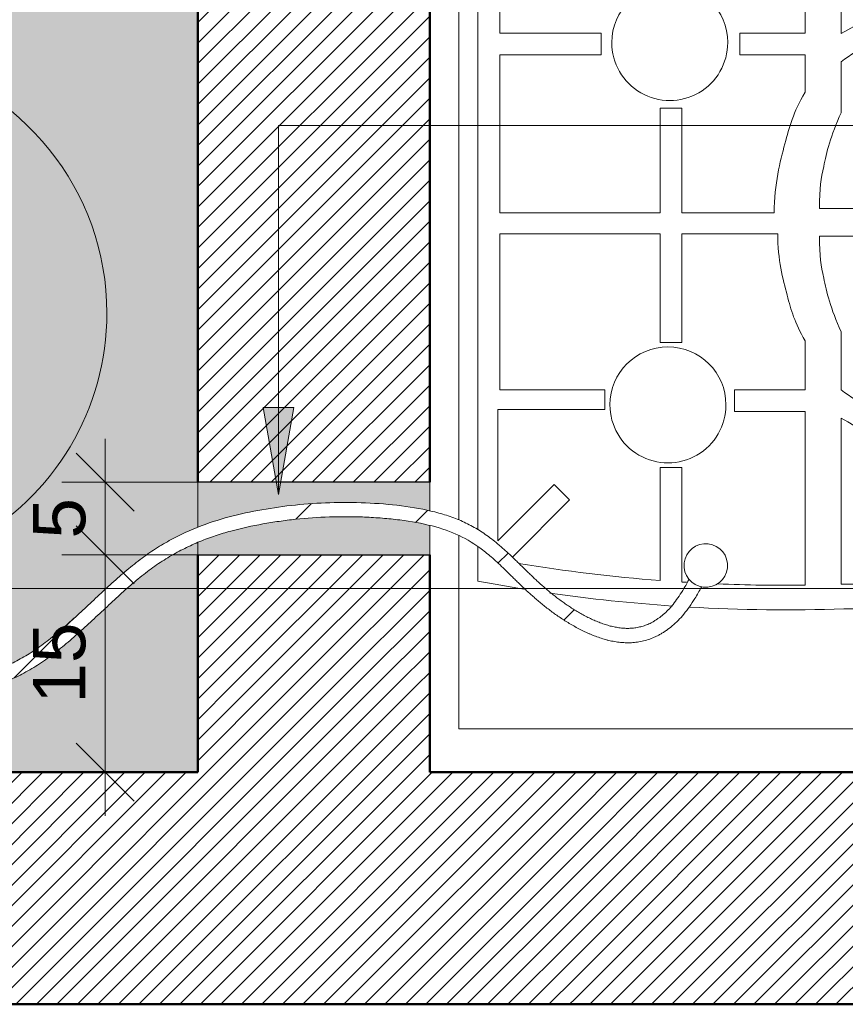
# Model space of a CAD drawing. Header units: metres. Extents: x -8.8 to 11.5, y -18.2 to 2.6.
# Tile 14 of 20: x 2.333 to 2.903, y -18.235 to -17.556. Entities that reach past the tile are written whole.
import ezdxf

# ---------------------------------------------------------------- set-up
doc = ezdxf.new("R2010")
doc.units = ezdxf.units.M
for name, color, linetype, lineweight in [('A-ANNO-DIMS', 7, 'Continuous', 9), ('A-ANNO-DIMS-20', 7, 'Continuous', 9), ('A-DETL-GENF', 7, 'Continuous', 5), ('A-FLOR-PATT', 7, 'Continuous', 5), ('A-GENM', 7, 'Continuous', 5), ('A-WALL-PATT', 7, 'Continuous', 5), ('G-ANNO-TEXT', 7, 'Continuous', 9), ('I-WALL', 7, 'Continuous', 5), ('Q-SPCQ', 7, 'Continuous', 5)]:
    doc.layers.add(name, color=color, linetype=linetype, lineweight=lineweight)
doc.layers.add('A-DETL', color=7, linetype='Continuous', lineweight=5, true_color=0x00a600)
doc.styles.add('Arial_2', font='arial.ttf', dxfattribs={"height": 0.036})
doc.dimstyles.new('Com_linha__ref__contínua__-_Cor_Vermelha_Arial_1_8mm', dxfattribs={"dimscale": 0.3048, "dimtxt": 0.036729, "dimasz": 0.131234, "dimexe": 0.098425, "dimexo": 0.098425, "dimgap": 0.009843, "dimtad": 1, "dimdec": 1, "dimlfac": 100, "dimrnd": 0.1, "dimdsep": 46, "dimtxsty": 'Arial_2', "dimblk1": 'OBLIQUE', "dimblk2": 'OBLIQUE', "dimsah": 1, "dimcen": 0.09, "dimdle": 0.098425, "dimazin": 0, "dimtfac": 1, "dimtdec": 4, "dimtix": 1, "dimtmove": 0, "dimatfit": 3, "dimfxl": 1, "dimtvp": 1, "dimtolj": 1, "dimtzin": 0, "dimarcsym": 2})
pattern_1 = [(45, (8.629905, 0), (-0.007071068, 0.007071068), [])]
pattern_2 = [(45, (8.629905, 0), (-0.0424264, 0.0424264), [])]

# ---------------------------------------------------------------- blocks, each defined once
blk = doc.blocks.new('Fogão - Fogão 5 bocas-2252483-DET_ MANGUEIRA')
at = {"layer": 'Q-SPCQ', "color": 9, "true_color": 0xc0c0c0}
for p, q in [((0.38, 0.31), (-0.38, 0.31)), ((0.38, 0.17661), (0.38, 0.31)), ((0.11427, 0.22729), (-0.09073, 0.22729)), ((0.14113, 0.09118), (0.14113, 0.21095)), ((0.01113, 0.21031), (0.11613, 0.21031)), ((0.11613, 0.21031), (0.11613, 0.09584)), ((0.22613, 0.20876), (0.22613, 0.12969)), ((0.24113, 0.12969), (0.24113, 0.20771)), ((0.36673, 0.18437), (0.36673, 0.20818)), ((0.34299, 0.19163), (0.30353, 0.15217)), ((0.31414, 0.14156), (0.35303, 0.18045)), ((0.35303, 0.18045), (0.35303, 0.08989)), ((0.36673, -0.26395), (0.36673, 0.17271)), ((0.38, -0.31), (0.38, 0.16599)), ((0.30353, 0.15217), (0.31414, 0.14156)), ((0.22613, 0.12969), (0.24113, 0.12969)), ((0.18977, 0.09118), (0.14113, 0.09118)), ((0.18977, 0.07618), (0.18977, 0.09118)), ((0.35303, 0.08989), (0.27917, 0.08989)), ((0.27917, 0.08989), (0.27917, 0.07618)), ((0.11613, 0.07618), (0.11613, 0.03618)), ((0.14113, 0.04238), (0.14113, 0.07618)), ((0.14113, 0.07618), (0.18977, 0.07618)), ((0.27917, 0.07618), (0.35173, 0.07618)), ((0.35173, 0.07618), (0.35173, -0.03144)), ((0.24113, 0.04356), (0.22613, 0.04356)), ((0.22613, 0.04356), (0.22613, -0.03144)), ((0.24113, -0.03144), (0.24113, 0.04356)), ((0.13113, -0.02983), (0.0785, -0.02983)), ((0.22613, -0.03144), (0.15995, -0.03144)), ((0.35173, -0.03144), (0.24113, -0.03144)), ((0.16235, -0.04572), (0.22613, -0.04572)), ((0.22613, -0.04572), (0.22613, -0.11808)), ((0.24113, -0.04572), (0.35173, -0.04572)), ((0.24113, -0.11808), (0.24113, -0.04572)), ((0.35173, -0.04572), (0.35173, -0.15477)), ((0.0785, -0.04889), (0.13113, -0.04889)), ((0.11613, -0.11491), (0.11613, -0.14991)), ((0.22613, -0.11808), (0.24113, -0.11808)), ((0.14113, -0.15477), (0.14113, -0.12895)), ((0.18613, -0.15477), (0.14113, -0.15477)), ((0.18613, -0.16977), (0.18613, -0.15477)), ((0.35173, -0.15477), (0.28173, -0.15477)), ((0.28173, -0.15477), (0.28173, -0.16977)), ((0.11613, -0.16956), (0.11613, -0.24895)), ((0.14113, -0.24395), (0.14113, -0.16977)), ((0.14113, -0.16977), (0.18613, -0.16977)), ((0.28173, -0.16977), (0.35173, -0.16977)), ((0.35173, -0.16977), (0.35173, -0.2484))]:
    blk.add_line(p, q, dxfattribs=at)
for centre, radius, start, end in [((0.15466, -0.91625), 1.14426, 86.68049, 92.02254), ((0.15466, -0.91625), 1.14426, 81.83756, 86.09369), ((0.15466, -0.91823), 1.12926, 87.62733, 90.68654), ((0.15466, -0.91625), 1.14426, 79.31907, 80.92395), ((0.15466, -0.91823), 1.12926, 86.37139, 86.54072), ((0.15466, -0.91823), 1.12926, 80.62149, 85.60845), ((0.23567, 0.08661), 0.04, 360, 180), ((0.23567, 0.08661), 0.04, 180, 360), ((0.23442, -0.16328), 0.04, 360, 180), ((0.23442, -0.16328), 0.04, 180, 360)]:
    blk.add_arc(centre, radius, start, end, dxfattribs=at)
for points, knots in [([(0.11613, 0.09584), (0.09147, 0.11007), (0.06851, 0.11843), (0.03731, 0.12679), (0.01113, 0.12679)], [0, 0, 0, 0, 0.0887487, 0.1751126, 0.1751126, 0.1751126, 0.1751126]), ([(0.01113, 0.11293), (0.03815, 0.11057), (0.06844, 0.10245), (0.10402, 0.08586), (0.11613, 0.07618)], [0, 0, 0, 0, 0.1018069, 0.1914993, 0.1914993, 0.1914993, 0.1914993]), ([(0.15995, -0.03144), (0.15995, -0.01331), (0.15307, 0.01235), (0.1484, 0.02978), (0.14113, 0.04238)], [0, 0, 0, 0, 0.0686135, 0.1333144, 0.1333144, 0.1333144, 0.1333144]), ([(0.11613, 0.03618), (0.12356, 0.02025), (0.12889, -0.00286), (0.13113, -0.01556), (0.13113, -0.02983)], [0, 0, 0, 0, 0.0592694, 0.1149133, 0.1149133, 0.1149133, 0.1149133]), ([(0.14113, -0.12895), (0.14933, -0.11475), (0.1546, -0.09508), (0.16235, -0.06615), (0.16235, -0.04572)], [0, 0, 0, 0, 0.0647009, 0.1333144, 0.1333144, 0.1333144, 0.1333144]), ([(0.13113, -0.04889), (0.13113, -0.06316), (0.12889, -0.07586), (0.12356, -0.09897), (0.11613, -0.11491)], [0, 0, 0, 0, 0.0556438, 0.1149133, 0.1149133, 0.1149133, 0.1149133]), ([(0.11613, -0.14991), (0.10402, -0.15958), (0.06844, -0.17617), (0.03815, -0.18429), (0.01113, -0.18666)], [0, 0, 0, 0, 0.0896924, 0.1914993, 0.1914993, 0.1914993, 0.1914993]), ([(0.01113, -0.20051), (0.03731, -0.20051), (0.06851, -0.19215), (0.09147, -0.18379), (0.11613, -0.16956)], [0, 0, 0, 0, 0.0863639, 0.1751126, 0.1751126, 0.1751126, 0.1751126])]:
    blk.add_open_spline(points, degree=3, knots=knots, dxfattribs=at)
blk = doc.blocks.new('botijão - botijão-2927112-DET_ MANGUEIRA')
at = {"layer": 'A-GENM', "color": 8, "true_color": 0x808080}
for p, q in [((-0.00001, 0.01282), (-0.0111, 0.00642)), ((0.01108, 0.00642), (-0.00001, 0.01282)), ((-0.0111, 0.00642), (-0.0111, -0.00195)), ((0.01108, -0.00639), (0.01108, 0.00642)), ((-0.00001, -0.01279), (0.01108, -0.00639)), ((-0.00468, -0.0101), (-0.00001, -0.01279))]:
    blk.add_line(p, q, dxfattribs=at)
for radius, start, end in [(0.18, 360, 232.94582), (0.11, 360, 221.84191), (0.08491, 360, 217.64978), (0.02, 360, 199.91184), (0.08491, 225.05451, 360), (0.02, 232.16476, 360), (0.00601, 360, 180), (0.00601, 180, 360), (0.18, 236.73605, 360), (0.11, 227.56915, 360)]:
    blk.add_arc((0, 0), radius, start, end, dxfattribs=at)
blk = doc.blocks.new('DIMBLOCK1-DET_ MANGUEIRA')
at = {"layer": 'A-ANNO-DIMS-20', "color": 242, "true_color": 0xbd2b2e}
for p, q in [((2.39248, -17.84504), (2.39248, -17.92504)), ((2.39248, -17.87504), (2.37248, -17.85504)), ((2.39248, -17.87504), (2.36248, -17.87504)), ((2.39248, -17.87504), (2.41248, -17.89504)), ((2.39248, -17.87504), (2.48239, -17.87504)), ((2.39248, -17.92504), (2.37248, -17.90504)), ((2.39248, -17.92504), (2.36248, -17.92504)), ((2.39248, -17.92504), (2.41248, -17.94504)), ((2.39248, -17.92504), (2.47425, -17.92504))]:
    blk.add_line(p, q, dxfattribs=at)
at = {"layer": 'A-ANNO-DIMS-20', "color": 0, "insert": (2.34275, -17.91389), "char_height": 0.036, "width": 0.0332259, "attachment_point": 1, "rotation": 90, "line_spacing_factor": 0.941778, "style": 'Arial_2'}
blk.add_mtext('5', dxfattribs=at)
blk = doc.blocks.new('_Oblique')
at = {"color": 0, "linetype": 'ByBlock', "lineweight": -2}
blk.add_line((-0.5, -0.5), (0.5, 0.5), dxfattribs=at)
blk = doc.blocks.new('DIMBLOCK2-DET_ MANGUEIRA')
at = {"layer": 'A-ANNO-DIMS-20', "color": 242, "true_color": 0xbd2b2e}
for p, q in [((2.39248, -17.92504), (2.37248, -17.90504)), ((2.39248, -17.92504), (2.36248, -17.92504)), ((2.39248, -17.92504), (2.39248, -18.10504)), ((2.39248, -17.92504), (2.41248, -17.94504)), ((2.39248, -17.92504), (2.47425, -17.92504)), ((2.39248, -18.07504), (2.37248, -18.05504)), ((2.39248, -18.07504), (2.39077, -18.07504)), ((2.39248, -18.07504), (2.41248, -18.09504)), ((2.39248, -18.07504), (2.42248, -18.07504))]:
    blk.add_line(p, q, dxfattribs=at)
at = {"layer": 'A-ANNO-DIMS-20', "color": 0, "insert": (2.34275, -18.02773), "char_height": 0.036, "width": 0.0664518, "attachment_point": 1, "rotation": 90, "line_spacing_factor": 0.941778, "style": 'Arial_2'}
blk.add_mtext('15', dxfattribs=at)

msp = doc.modelspace()

# ---------------------------------------------------------------- hatches: boundary and pattern name
at = {"layer": 'A-DETL-GENF', "true_color": 0xff8040}
h = msp.add_hatch(dxfattribs=at)
h.set_pattern_fill('FP_3', color=11, style=0, pattern_type=2)
h.set_pattern_definition(pattern_2)
h.paths.add_polyline_path([(2.24971, -18.02536), (2.26227, -18.02496), (2.27297, -18.0242), (2.28361, -18.02298), (2.29468, -18.02113), (2.30595, -18.0185), (2.31721, -18.015), (2.32513, -18.0119), (2.32821, -18.01059), (2.33513, -18.00722), (2.34351, -18.0025), (2.34453, -18.0019), (2.34988, -17.99839), (2.35831, -17.99218), (2.36561, -17.9863), (2.37591, -17.9773), (2.4114, -17.94487), (2.42154, -17.93665), (2.42664, -17.93291), (2.43691, -17.92626), (2.44728, -17.92062), (2.45777, -17.91588), (2.46838, -17.91193), (2.47914, -17.90868), (2.49207, -17.90557), (2.50113, -17.90378), (2.51238, -17.90196), (2.52381, -17.90053), (2.53542, -17.89951), (2.55049, -17.89884), (2.55923, -17.89875), (2.57142, -17.89903), (2.58366, -17.89978), (2.59567, -17.90102), (2.60719, -17.9028), (2.61794, -17.90515), (2.62768, -17.90809), (2.63289, -17.91013), (2.63661, -17.91178), (2.64351, -17.91549), (2.64481, -17.91624), (2.65213, -17.92124), (2.65675, -17.92487), (2.6648, -17.93206), (2.68759, -17.95378), (2.69503, -17.96001), (2.69864, -17.96287), (2.70619, -17.96822), (2.71418, -17.9732), (2.71995, -17.97639), (2.72578, -17.97924), (2.73363, -17.9823), (2.74177, -17.9845), (2.7501, -17.9856), (2.75855, -17.98535), (2.76701, -17.9835), (2.77577, -17.97956), (2.78414, -17.97353), (2.79164, -17.96591), (2.79982, -17.95406), (2.80366, -17.94701), (2.79993, -17.94569), (2.79702, -17.9438), (2.79498, -17.94157), (2.78376, -17.95963), (2.77078, -17.97096), (2.75776, -17.97543), (2.74432, -17.97491), (2.73052, -17.97054), (2.71562, -17.96253), (2.70547, -17.95569), (2.69503, -17.94723), (2.68118, -17.93424), (2.66843, -17.92201), (2.66001, -17.91487), (2.64958, -17.90774), (2.64073, -17.90294), (2.6322, -17.89931), (2.62263, -17.89622), (2.61155, -17.89363), (2.59979, -17.89166), (2.58366, -17.88998), (2.57142, -17.88926), (2.56274, -17.88897), (2.55049, -17.88902), (2.53542, -17.88974), (2.52381, -17.89073), (2.51238, -17.89212), (2.49746, -17.89457), (2.49005, -17.89604), (2.47914, -17.89862), (2.46838, -17.90173), (2.45632, -17.90606), (2.44728, -17.90987), (2.43668, -17.91523), (2.42587, -17.92175), (2.41522, -17.92935), (2.40129, -17.94097), (2.39461, -17.9469), (2.36468, -17.97442), (2.3548, -17.98271), (2.34453, -17.99031), (2.33513, -17.9962), (2.32513, -18.00128), (2.31496, -18.0054), (2.30463, -18.00866), (2.29417, -18.01116), (2.28339, -18.01301), (2.27297, -18.01423), (2.26101, -18.01504), (2.25162, -18.01536), (2.23863, -18.01518), (2.22762, -18.01445), (2.21665, -18.01308), (2.21024, -18.01203), (2.20011, -18.00972), (2.18939, -18.00645), (2.17912, -18.0025), (2.16991, -17.99826), (2.16015, -17.99288), (2.15087, -17.98678), (2.14194, -17.97971), (2.13462, -17.97274), (2.12803, -17.96493), (2.12271, -17.95673), (2.11874, -17.94812), (2.11583, -17.93741), (2.11461, -17.92913), (2.1144, -17.91857), (2.11543, -17.90727), (2.11768, -17.89522), (2.12116, -17.88242), (2.12582, -17.86891), (2.13166, -17.85483), (2.13892, -17.84042), (2.14803, -17.82575), (2.15945, -17.81089), (2.17455, -17.79514), (2.19113, -17.78091), (2.21235, -17.76601), (2.20646, -17.75761), (2.19113, -17.76815), (2.1842, -17.77325), (2.17365, -17.78197), (2.16579, -17.78911), (2.15789, -17.79708), (2.14803, -17.80849), (2.1444, -17.81301), (2.1387, -17.82093), (2.13166, -17.83216), (2.12709, -17.84042), (2.12397, -17.84662), (2.12116, -17.85267), (2.11768, -17.86094), (2.11287, -17.87392), (2.11062, -17.88095), (2.10867, -17.88784), (2.10704, -17.89457), (2.10573, -17.90115), (2.10475, -17.90757), (2.10411, -17.91384), (2.1038, -17.91996), (2.10385, -17.92593), (2.10425, -17.93175), (2.10501, -17.93741), (2.10613, -17.94292), (2.10764, -17.94828), (2.10952, -17.95348), (2.11179, -17.95853), (2.11444, -17.96343), (2.11874, -17.96989), (2.12271, -17.97498), (2.12453, -17.97716), (2.12851, -17.9814), (2.13462, -17.98708), (2.13724, -17.98935), (2.14194, -17.99305), (2.15087, -17.99922), (2.15624, -18.0025), (2.16231, -18.00589), (2.17307, -18.01106), (2.18395, -18.01536), (2.19483, -18.0188), (2.20573, -18.02143), (2.21665, -18.02334), (2.22762, -18.02458), (2.23863, -18.02524), (2.24416, -18.02536)])
at = {"layer": 'A-DETL-GENF', "true_color": 0xffffff}
h = msp.add_hatch(color=7, dxfattribs=at)
h.paths.add_polyline_path([(2.49557, -17.92504), (2.61632, -17.92504), (2.61632, -17.90476), (2.60719, -17.9028), (2.59567, -17.90102), (2.58366, -17.89978), (2.57142, -17.89903), (2.55923, -17.89875), (2.54723, -17.89891), (2.53542, -17.89951), (2.52381, -17.90053), (2.51238, -17.90196), (2.50113, -17.90378), (2.49005, -17.906), (2.47914, -17.90868), (2.46838, -17.91193), (2.45777, -17.91588), (2.45632, -17.9165), (2.45632, -17.92504), (2.49207, -17.92504)])
h.paths.add_polyline_path([(2.45632, -17.90606), (2.45859, -17.9051), (2.46968, -17.90128), (2.48458, -17.89729), (2.49746, -17.89457), (2.50673, -17.89297), (2.51807, -17.89138), (2.52959, -17.89018), (2.5413, -17.88939), (2.5532, -17.88901), (2.56531, -17.88906), (2.57755, -17.88955), (2.58971, -17.89051), (2.60151, -17.89195), (2.61267, -17.89389), (2.61632, -17.89475), (2.61632, -17.87504), (2.45632, -17.87504), (2.45632, -17.9051)])
at = {"layer": 'A-DETL-GENF', "true_color": 0xff8040}
h = msp.add_hatch(dxfattribs=at)
h.set_pattern_fill('FP_3', color=11, style=0, pattern_type=2)
h.set_pattern_definition(pattern_2)
h.paths.add_polyline_path([(2.80805, -17.94733), (2.81187, -17.94648), (2.81534, -17.94468), (2.81823, -17.94203), (2.82033, -17.93873), (2.82151, -17.93499), (2.82151, -17.93031), (2.82083, -17.92726), (2.81903, -17.92378), (2.81638, -17.9209), (2.81308, -17.91879), (2.80893, -17.9176), (2.80543, -17.91745), (2.80161, -17.91829), (2.79814, -17.9201), (2.79525, -17.92275), (2.79314, -17.92605), (2.79197, -17.92978), (2.7918, -17.9337), (2.79264, -17.93752), (2.79498, -17.94157), (2.7975, -17.94413), (2.8004, -17.94598), (2.80413, -17.94716), (2.80656, -17.94727)])
at = {"layer": 'A-DETL-GENF', "true_color": 0x808080}
h = msp.add_hatch(dxfattribs=at)
h.set_pattern_fill('FP_2', color=8, style=0, pattern_type=2)
h.set_pattern_definition(pattern_1)
h.paths.add_polyline_path([(2.61632, -18.23504), (2.71632, -18.23504), (2.71632, -18.07504), (2.61632, -18.07504), (2.61632, -18.01504), (2.45632, -18.01504), (2.45632, -18.07504), (1.38426, -18.07504), (1.38426, -18.23504), (2.49746, -18.23504)])
at = {"layer": 'A-FLOR-PATT', "true_color": 0xe8e8e8}
h = msp.add_hatch(color=254, dxfattribs=at)
h.paths.add_polyline_path([(1.96622, -18.07504), (2.45632, -18.07504), (2.45632, -17.9165), (2.44728, -17.92062), (2.43691, -17.92626), (2.43176, -17.92945), (2.42587, -17.93347), (2.41646, -17.94065), (2.4048, -17.95066), (2.39118, -17.96318), (2.3746, -17.97847), (2.36468, -17.98707), (2.3548, -17.99487), (2.34988, -17.99839), (2.34351, -18.0025), (2.33513, -18.00722), (2.3337, -18.00798), (2.32513, -18.0119), (2.31925, -18.01423), (2.31496, -18.01575), (2.30595, -18.0185), (2.29417, -18.02122), (2.28339, -18.02302), (2.27211, -18.02428), (2.26087, -18.02504), (2.24971, -18.02536), (2.23863, -18.02524), (2.22762, -18.02458), (2.21665, -18.02334), (2.20573, -18.02143), (2.19483, -18.0188), (2.18395, -18.01536), (2.17307, -18.01106), (2.16231, -18.00589), (2.15186, -17.99987), (2.14229, -17.99331), (2.14194, -17.99305), (2.13462, -17.98708), (2.13276, -17.98547), (2.12803, -17.98089), (2.12271, -17.97498), (2.11874, -17.96989), (2.11747, -17.96817), (2.11444, -17.96343), (2.11098, -17.95673), (2.10952, -17.95348), (2.10764, -17.94828), (2.10613, -17.94292), (2.10501, -17.93741), (2.10407, -17.92913), (2.10384, -17.92456), (2.10387, -17.91857), (2.10411, -17.91384), (2.1048, -17.90727), (2.10573, -17.90115), (2.10704, -17.89457), (2.1102, -17.88242), (2.11062, -17.88095), (2.11466, -17.86891), (2.11828, -17.85939), (2.12397, -17.84662), (2.12709, -17.84042), (2.13166, -17.83216), (2.13558, -17.82575), (2.13892, -17.82062), (2.1461, -17.81089), (2.15078, -17.80505), (2.15945, -17.79552), (2.16579, -17.78911), (2.17486, -17.78091), (2.1842, -17.77325), (2.19485, -17.7654), (2.20646, -17.75761), (2.21235, -17.76601), (2.19083, -17.78116), (2.17254, -17.79708), (2.15945, -17.81089), (2.14803, -17.82575), (2.13892, -17.84042), (2.13166, -17.85483), (2.12582, -17.86891), (2.12116, -17.88242), (2.11768, -17.89522), (2.1154, -17.90757), (2.11443, -17.91996), (2.11461, -17.92913), (2.11605, -17.93895), (2.11881, -17.94828), (2.12271, -17.95673), (2.12803, -17.96493), (2.13463, -17.97275), (2.14229, -17.98004), (2.15186, -17.98743), (2.16231, -17.99407), (2.16991, -17.99826), (2.17994, -18.00288), (2.19002, -18.00669), (2.20028, -18.00976), (2.21119, -18.01219), (2.22213, -18.01387), (2.23312, -18.01489), (2.24416, -18.01532), (2.25528, -18.01524), (2.26648, -18.0147), (2.27775, -18.01367), (2.28361, -18.01298), (2.29468, -18.01104), (2.30595, -18.00825), (2.31713, -18.00452), (2.32513, -18.00128), (2.33513, -17.9962), (2.34498, -17.99003), (2.35517, -17.98241), (2.36561, -17.97359), (2.38457, -17.95621), (2.40165, -17.94065), (2.40634, -17.93659), (2.41646, -17.92847), (2.42664, -17.92129), (2.43691, -17.91512), (2.44759, -17.90972), (2.45632, -17.90606), (2.45632, -17.47181), (2.41632, -17.47181), (2.41632, -17.46881), (2.44332, -17.46881), (2.44332, -17.44181), (2.45632, -17.44181), (2.45632, -17.42504), (1.97746, -17.42504), (1.97746, -17.43529), (2.43657, -17.43529), (2.4354, -17.43475), (2.43441, -17.43393), (2.43366, -17.43289), (2.43321, -17.43168), (2.43321, -17.42952), (2.43327, -17.42914), (2.43378, -17.42796), (2.43458, -17.42695), (2.4356, -17.42617), (2.43679, -17.42569), (2.43807, -17.42552), (2.43957, -17.42578), (2.44103, -17.42654), (2.44156, -17.42695), (2.44236, -17.42796), (2.44287, -17.42914), (2.44307, -17.43041), (2.44293, -17.43168), (2.44248, -17.43289), (2.44173, -17.43393), (2.44074, -17.43475), (2.43957, -17.43529), (2.43957, -17.45329), (2.43657, -17.45329), (2.43657, -17.43829), (1.97222, -17.43829), (1.97222, -17.43873), (2.43123, -17.4388), (2.43123, -17.44273), (1.97222, -17.44266), (1.97222, -17.44181), (1.96922, -17.44181), (1.96922, -17.46881), (1.99622, -17.46881), (1.99622, -17.47181), (1.96622, -17.47181), (1.96622, -18.0025)])
h.paths.add_polyline_path([(2.16718, -17.44674), (2.16518, -17.44474), (2.16718, -17.44274), (2.16918, -17.44474)])
h.paths.add_polyline_path([(2.10718, -17.44674), (2.10518, -17.44474), (2.10718, -17.44274), (2.10918, -17.44474)])
h.paths.add_polyline_path([(2.37718, -17.44674), (2.37518, -17.44474), (2.37718, -17.44274), (2.37918, -17.44474)])
h.paths.add_polyline_path([(2.01718, -17.44674), (2.01518, -17.44474), (2.01718, -17.44274), (2.01913, -17.44479)])
h.paths.add_polyline_path([(2.28718, -17.44674), (2.28518, -17.44474), (2.28718, -17.44274), (2.28918, -17.44474), (2.28874, -17.44518)])
h.paths.add_polyline_path([(2.25718, -17.44674), (2.25518, -17.44474), (2.25718, -17.44274), (2.25918, -17.44474)])
h.paths.add_polyline_path([(2.04718, -17.44674), (2.04522, -17.44469), (2.04718, -17.44274), (2.04918, -17.44474)])
h.paths.add_polyline_path([(2.22718, -17.44674), (2.22518, -17.44474), (2.22718, -17.44274), (2.22918, -17.44474), (2.22786, -17.44606)])
h.paths.add_polyline_path([(2.07718, -17.44674), (2.07518, -17.44474), (2.07718, -17.44274), (2.07918, -17.44474)])
h.paths.add_polyline_path([(1.98718, -17.44674), (1.98518, -17.44474), (1.98718, -17.44274), (1.98918, -17.44474)])
h.paths.add_polyline_path([(2.19718, -17.44674), (2.19518, -17.44474), (2.19718, -17.44274), (2.19918, -17.44474)])
h.paths.add_polyline_path([(2.13718, -17.44674), (2.13518, -17.44474), (2.13718, -17.44274), (2.13918, -17.44474)])
h.paths.add_polyline_path([(2.31718, -17.44674), (2.31518, -17.44474), (2.31718, -17.44274), (2.31918, -17.44474)])
h.paths.add_polyline_path([(2.34718, -17.44674), (2.34518, -17.44474), (2.34718, -17.44274), (2.34918, -17.44474)])
h.paths.add_polyline_path([(2.40718, -17.44674), (2.40518, -17.44474), (2.40718, -17.44274), (2.40918, -17.44474)])
h.paths.add_polyline_path([(1.96695, -17.44181), (1.96922, -17.44181), (1.96922, -17.42504), (1.96622, -17.42504), (1.96622, -17.44181)])
h.paths.add_polyline_path([(1.97446, -17.43529), (1.97446, -17.42504), (1.97222, -17.42504), (1.97222, -17.43529)])
at = {"layer": 'A-WALL-PATT', "true_color": 0x808080}
h = msp.add_hatch(dxfattribs=at)
h.set_pattern_fill('FP_2', color=8, style=0, pattern_type=2)
h.set_pattern_definition(pattern_1)
h.paths.add_polyline_path([(3.41632, -18.23504), (3.61067, -18.23504), (3.61067, -18.07504), (2.71632, -18.07504), (2.71632, -18.23504), (3.05407, -18.23504)])
at = {"layer": 'G-ANNO-TEXT'}
msp.add_hatch(color=256, dxfattribs=at).paths.add_polyline_path([(2.51191, -17.88337), (2.52249, -17.82337), (2.50133, -17.82337)])
at = {"layer": 'I-WALL', "true_color": 0x808080}
h = msp.add_hatch(dxfattribs=at)
h.set_pattern_fill('FP_2', color=8, style=0, pattern_type=2)
h.set_pattern_definition(pattern_1)
h.paths.add_polyline_path([(2.61632, -18.01504), (2.61632, -17.92504), (2.45632, -17.92504), (2.45632, -18.01504), (2.49746, -18.01504)])
h.paths.add_polyline_path([(2.45632, -17.87504), (2.61632, -17.87504), (2.61632, -17.06719), (2.45632, -17.06719), (2.45632, -17.84662)])

# ---------------------------------------------------------------- linework, layer by layer
at = {"layer": 'A-DETL', "color": 7, "lineweight": 30}
for p, q in [((2.61632, -17.87504), (2.45632, -17.87504)), ((2.45632, -17.92504), (2.61632, -17.92504))]:
    msp.add_line(p, q, dxfattribs=at)
at = {"layer": 'A-DETL', "color": 7}
for p, q in [((2.45632, -17.87504), (2.45632, -17.90606)), ((2.61632, -17.89475), (2.61632, -17.87504)), ((2.61632, -17.92504), (2.61632, -17.90476)), ((2.45632, -17.9165), (2.45632, -17.92504))]:
    msp.add_line(p, q, dxfattribs=at)
at = {"layer": 'A-DETL', "color": 30, "true_color": 0xff8000}
msp.add_line((2.45632, -17.92504), (2.47132, -17.92504), dxfattribs=at)
at = {"layer": 'A-DETL', "color": 7, "lineweight": 50}
for p, q in [((2.45632, -18.01504), (2.45632, -18.07504)), ((2.61632, -18.07504), (2.61632, -18.01504)), ((2.45632, -18.07504), (1.38426, -18.07504)), ((2.71632, -18.07504), (2.61632, -18.07504)), ((1.38426, -18.23504), (2.71632, -18.23504))]:
    msp.add_line(p, q, dxfattribs=at)
at = {"layer": 'A-DETL', "color": 30, "true_color": 0xff8000}
for start, end in [(5, 185), (185, 5)]:
    msp.add_arc((2.80674, -17.93239), 0.015, start, end, dxfattribs=at)
for points, knots in [([(2.20646, -17.75761), (2.1984, -17.76279), (2.18354, -17.77321), (2.16524, -17.7891), (2.15278, -17.8024), (2.14429, -17.81301), (2.13859, -17.82094), (2.13352, -17.82881), (2.129, -17.83661), (2.12499, -17.84432), (2.12023, -17.85447), (2.11524, -17.86683), (2.1088, -17.8858), (2.10386, -17.90798), (2.10329, -17.93215), (2.10761, -17.95026), (2.11419, -17.96353), (2.12277, -17.97597), (2.13667, -17.98985), (2.15675, -18.00353), (2.17851, -18.01392), (2.20026, -18.02072), (2.2221, -18.02446), (2.24411, -18.02568), (2.26271, -18.02511), (2.27774, -18.02382), (2.28904, -18.02227), (2.30033, -18.02005), (2.31157, -18.01703), (2.32271, -18.01311), (2.33373, -18.00817), (2.34457, -18.00211), (2.3552, -17.99478), (2.36564, -17.98642), (2.37593, -17.97737), (2.38612, -17.96793), (2.39624, -17.95843), (2.40634, -17.94918), (2.41645, -17.9405), (2.42662, -17.93272), (2.43689, -17.92609), (2.44726, -17.92046), (2.45775, -17.91575), (2.46836, -17.91182), (2.4827, -17.9075), (2.49735, -17.90433), (2.51235, -17.90189), (2.52759, -17.89999), (2.5432, -17.8989), (2.55919, -17.89867), (2.57141, -17.89895), (2.5837, -17.89969), (2.59977, -17.90135), (2.61867, -17.90475), (2.63695, -17.91119), (2.64883, -17.91852), (2.65674, -17.92482), (2.66073, -17.92825), (2.66479, -17.93202), (2.66825, -17.93536), (2.67112, -17.93814), (2.67329, -17.9403), (2.67552, -17.94249), (2.67781, -17.9447), (2.68016, -17.94693), (2.68256, -17.94921), (2.68502, -17.9515), (2.68758, -17.95378), (2.69022, -17.95606), (2.69292, -17.95835), (2.69572, -17.96063), (2.69862, -17.96287), (2.70163, -17.96509), (2.70472, -17.96729), (2.70793, -17.96946), (2.7107, -17.97119), (2.71299, -17.97256), (2.71532, -17.97393), (2.7183, -17.97561), (2.72138, -17.97721), (2.72388, -17.97841), (2.72578, -17.97924), (2.7277, -17.98004), (2.7303, -17.9811), (2.73362, -17.98233), (2.737, -17.98339), (2.73972, -17.98409), (2.74177, -17.98451), (2.74382, -17.98487), (2.7466, -17.98529), (2.7501, -17.98566), (2.75362, -17.98574), (2.75644, -17.9856), (2.75854, -17.98537), (2.76065, -17.98503), (2.76347, -17.98449), (2.76701, -17.98358), (2.77053, -17.98228), (2.77333, -17.98097), (2.77541, -17.97983), (2.77747, -17.97856), (2.78023, -17.97673), (2.78366, -17.97413), (2.78771, -17.97042), (2.79298, -17.96456), (2.79831, -17.95695), (2.80224, -17.95006), (2.8037, -17.94732)], [0, 0, 0, 0, 0.0128205, 0.025641, 0.0384615, 0.0448718, 0.0512821, 0.0576923, 0.0641026, 0.0705128, 0.0769231, 0.0897436, 0.1025641, 0.1282051, 0.1538462, 0.1794872, 0.1923077, 0.2051282, 0.2307692, 0.2564103, 0.2820513, 0.3076923, 0.3333333, 0.3589744, 0.3846154, 0.3974359, 0.4102564, 0.4230769, 0.4358974, 0.4487179, 0.4615385, 0.474359, 0.4871795, 0.5, 0.5128205, 0.525641, 0.5384615, 0.5512821, 0.5641026, 0.5769231, 0.5897436, 0.6025641, 0.6153846, 0.6282051, 0.6410256, 0.6666667, 0.6794872, 0.6923077, 0.7179487, 0.7307692, 0.7435897, 0.7564103, 0.7692308, 0.7948718, 0.8205128, 0.8461538, 0.8525641, 0.8589744, 0.8653846, 0.8717949, 0.875, 0.8782051, 0.8814103, 0.8846154, 0.8878205, 0.8910256, 0.8942308, 0.8974359, 0.900641, 0.9038462, 0.9070513, 0.9102564, 0.9134615, 0.9166667, 0.9198718, 0.9230769, 0.9246795, 0.9262821, 0.9294872, 0.9326923, 0.9342949, 0.9358974, 0.9375, 0.9391026, 0.9423077, 0.9455128, 0.9471154, 0.9487179, 0.9503205, 0.9519231, 0.9551282, 0.9583333, 0.9599359, 0.9615385, 0.963141, 0.9647436, 0.9679487, 0.9711538, 0.9727564, 0.974359, 0.9759615, 0.9775641, 0.9807692, 0.9839744, 0.9871795, 0.9935897, 0.9974472, 0.9974472, 0.9974472, 0.9974472]), ([(2.79498, -17.94235), (2.79359, -17.94494), (2.79109, -17.94933), (2.78748, -17.95489), (2.78414, -17.95942), (2.78079, -17.96322), (2.77744, -17.9663), (2.77465, -17.96843), (2.77271, -17.96974), (2.77161, -17.97045), (2.7705, -17.97113), (2.76914, -17.97192), (2.76697, -17.97298), (2.76427, -17.97402), (2.76158, -17.97473), (2.7594, -17.97516), (2.75776, -17.97544), (2.7561, -17.97564), (2.75388, -17.97579), (2.75109, -17.97577), (2.74772, -17.97546), (2.74489, -17.97503), (2.74261, -17.97458), (2.74031, -17.97402), (2.73741, -17.97316), (2.73393, -17.97192), (2.73052, -17.97056), (2.72714, -17.96905), (2.72377, -17.96734), (2.72046, -17.96551), (2.71726, -17.96366), (2.71418, -17.96176), (2.71118, -17.95978), (2.70828, -17.95774), (2.70545, -17.95569), (2.70272, -17.95362), (2.70009, -17.95151), (2.69753, -17.94937), (2.69419, -17.94652), (2.69098, -17.94363), (2.68789, -17.94072), (2.68561, -17.93857), (2.68336, -17.93642), (2.68045, -17.93355), (2.67759, -17.93073), (2.67474, -17.92798), (2.67193, -17.92525), (2.66913, -17.92262), (2.66633, -17.92013), (2.66353, -17.9177), (2.6586, -17.91368), (2.65148, -17.90861), (2.64253, -17.90352), (2.63301, -17.89939), (2.61937, -17.89501), (2.60011, -17.89129), (2.57509, -17.88906), (2.55035, -17.88873), (2.52645, -17.89014), (2.50331, -17.89322), (2.4808, -17.89777), (2.45853, -17.90457), (2.44027, -17.9129), (2.42585, -17.92156), (2.41518, -17.9292), (2.40476, -17.93776), (2.39459, -17.94685), (2.38455, -17.95622), (2.3746, -17.96554), (2.36468, -17.97453), (2.35479, -17.98287), (2.34498, -17.99023), (2.33516, -17.99639), (2.32516, -18.00144), (2.31498, -18.00555), (2.30465, -18.00879), (2.2907, -18.0121), (2.27301, -18.01454), (2.25151, -18.01562), (2.23064, -18.01513), (2.2102, -18.01246), (2.19339, -18.00809), (2.17993, -18.00302), (2.16986, -17.99839), (2.16007, -17.993), (2.15075, -17.98689), (2.14214, -17.98014), (2.13444, -17.97282), (2.12782, -17.965), (2.12248, -17.95679), (2.11853, -17.94822), (2.11495, -17.93601), (2.11359, -17.91908), (2.11686, -17.89573), (2.1237, -17.87374), (2.13046, -17.85723), (2.13501, -17.84767), (2.13884, -17.84043), (2.14312, -17.83312), (2.14793, -17.82576), (2.15331, -17.81834), (2.16034, -17.80965), (2.16778, -17.80153), (2.17558, -17.79403), (2.18187, -17.7884), (2.18865, -17.78277), (2.19844, -17.77531), (2.20657, -17.76972), (2.21235, -17.76601)], [0.0023885, 0.0023885, 0.0023885, 0.0023885, 0.0063291, 0.0094937, 0.0126582, 0.0158228, 0.0189873, 0.0221519, 0.0237342, 0.0245253, 0.0253165, 0.0268987, 0.028481, 0.0316456, 0.0348101, 0.0363924, 0.0379747, 0.039557, 0.0411392, 0.0443038, 0.0474684, 0.0506329, 0.0522152, 0.0537975, 0.056962, 0.0601266, 0.0632911, 0.0664557, 0.0696203, 0.0727848, 0.0759494, 0.0791139, 0.0822785, 0.085443, 0.0886076, 0.0917722, 0.0949367, 0.0981013, 0.1012658, 0.1075949, 0.1107595, 0.1139241, 0.1170886, 0.1202532, 0.1265823, 0.1297468, 0.1329114, 0.1392405, 0.1424051, 0.1455696, 0.1518987, 0.164557, 0.1772152, 0.1898734, 0.2025316, 0.2278481, 0.2531646, 0.278481, 0.3037975, 0.3291139, 0.3544304, 0.3797468, 0.4050633, 0.4177215, 0.4303797, 0.443038, 0.4556962, 0.4683544, 0.4810127, 0.4936709, 0.5063291, 0.5189873, 0.5316456, 0.5443038, 0.556962, 0.5696203, 0.5822785, 0.6075949, 0.6329114, 0.6582278, 0.6835443, 0.7088608, 0.721519, 0.7341772, 0.7468354, 0.7594937, 0.7721519, 0.7848101, 0.7974684, 0.8101266, 0.8227848, 0.835443, 0.8607595, 0.8860759, 0.9113924, 0.9240506, 0.9303797, 0.9367089, 0.943038, 0.9493671, 0.9556962, 0.9620253, 0.971519, 0.9762658, 0.9810127, 0.9857595, 0.9905063, 1, 1, 1, 1])]:
    msp.add_open_spline(points, degree=3, knots=knots, dxfattribs=at)
at = {"layer": 'G-ANNO-TEXT'}
for p, q in [((2.51191, -17.62904), (3.76335, -17.62904)), ((2.51191, -17.88337), (2.51191, -17.62904)), ((2.52249, -17.82337), (2.50133, -17.82337)), ((2.50133, -17.82337), (2.51191, -17.88337)), ((2.51191, -17.88337), (2.52249, -17.82337)), ((2.11036, -17.9483), (3.76335, -17.9483))]:
    msp.add_line(p, q, dxfattribs=at)
at = {"layer": 'I-WALL', "lineweight": 50}
for p, q in [((2.45632, -17.06719), (2.45632, -17.87504)), ((2.61632, -17.87504), (2.61632, -17.06719)), ((2.45632, -17.92504), (2.45632, -18.01504)), ((2.61632, -18.01504), (2.61632, -17.92504)), ((3.41632, -18.07504), (2.71632, -18.07504)), ((2.71632, -18.23504), (3.61067, -18.23504))]:
    msp.add_line(p, q, dxfattribs=at)

# ---------------------------------------------------------------- block references
at = {"layer": 'A-GENM', "color": 8, "true_color": 0x808080}
msp.add_blockref('botijão - botijão-2927112-DET_ MANGUEIRA', (2.21363, -17.7583), dxfattribs=at)
at = {"layer": 'Q-SPCQ', "color": 9, "true_color": 0xc0c0c0, "rotation": 180}
msp.add_blockref('Fogão - Fogão 5 bocas-2252483-DET_ MANGUEIRA', (3.01632, -17.73503), dxfattribs=at)

# ---------------------------------------------------------------- dimensions: what is measured, and where the dimension line sits
at = {"layer": 'A-ANNO-DIMS', "color": 242, "true_color": 0xbd2b2e}
for base, p1, p2, override, picture, middle in [((2.39248, -17.92504), (2.51239, -17.87504), (2.50425, -17.92504), {"dimpost": '<>', "dimfxl": 0.050658}, 'DIMBLOCK1-DET_ MANGUEIRA', (2.37117, -17.90004)), ((2.39248, -18.07504), (2.50425, -17.92504), (2.42077, -18.07504), {"dimpost": '<>', "dimfxl": 0.171668}, 'DIMBLOCK2-DET_ MANGUEIRA', (2.3711, -18.00004))]:
    dim = msp.add_linear_dim(base=base, p1=p1, p2=p2, angle=90, dimstyle='Com_linha__ref__contínua__-_Cor_Vermelha_Arial_1_8mm', override=override, dxfattribs=at)
    dim.commit()
    dim.dimension.update_dxf_attribs({"geometry": picture, "text_midpoint": middle})

doc.saveas('drawing.dxf')
